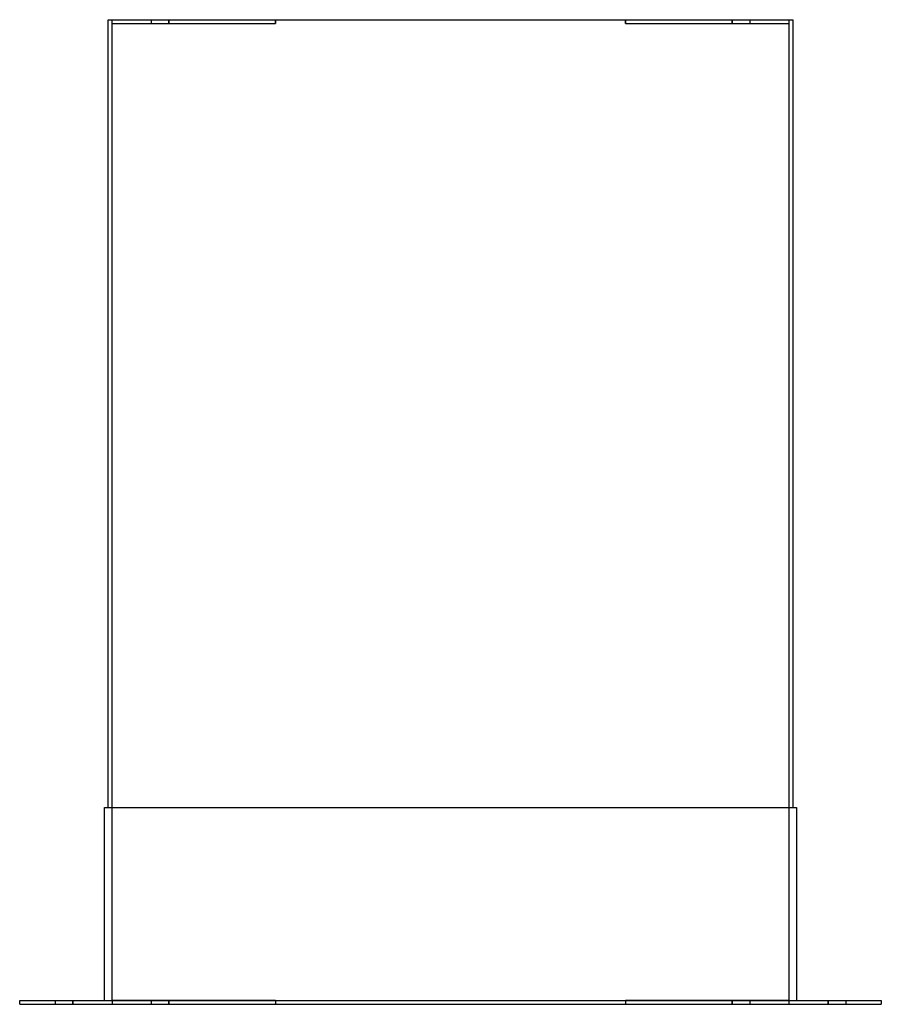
# Model space of a CAD drawing. Header units: millimetres. Extents: x -438 to 438, y 0 to 1000.
import ezdxf

# ---------------------------------------------------------------- set-up
doc = ezdxf.new("R2010")
doc.units = ezdxf.units.MM
doc.layers.add('HIDDEN', color=7, linetype='Continuous')
doc.layers.add('THICK', color=7, linetype='Continuous')

msp = doc.modelspace()

# ---------------------------------------------------------------- linework, layer by layer
at = {"layer": 'HIDDEN'}
for p, q in [((-347.5, 1000), (-347.5, 1000)), ((-343.5, 1000), (-343.5, 1000)), ((-343.5, 996), (-343.5, 1000)), ((-304, 1000), (-304, 996)), ((-304, 1000), (-304, 996)), ((-286, 996), (-286, 1000)), ((-286, 1000), (-286, 996)), ((-177.75, 996), (-177.75, 1000)), ((-177.75, 1000), (-177.75, 996)), ((177.75, 1000), (177.75, 996)), ((177.75, 996), (177.75, 1000)), ((286, 996), (286, 1000)), ((286, 1000), (286, 996)), ((304, 1000), (304, 996)), ((304, 1000), (304, 996)), ((343.5, 1000), (343.5, 1000)), ((343.5, 1000), (343.5, 996)), ((347.5, 1000), (347.5, 1000)), ((-343.5, 4), (-343.5, 996)), ((-343.5, 996), (-343.5, 996)), ((-343.5, 996), (-343.5, 996)), ((-343.5, 996), (-177.75, 996)), ((177.75, 996), (343.5, 996)), ((343.5, 996), (343.5, 4)), ((343.5, 996), (343.5, 996)), ((343.5, 996), (343.5, 996)), ((-351.5, 200), (-351.5, 200)), ((-347.5, 200), (-347.5, 200)), ((347.5, 200), (347.5, 200)), ((351.5, 200), (351.5, 200)), ((-437.5, 4), (-437.5, 4)), ((-437.5, 0), (-437.5, 0)), ((-401.5, 4), (-401.5, 0)), ((-401.5, 4), (-401.5, 0)), ((-383.5, 0), (-383.5, 4)), ((-383.5, 4), (-383.5, 0)), ((-351.5, 4), (-351.5, 4)), ((-343.5, 4), (-343.5, 4)), ((-343.5, 4), (-343.5, 4)), ((-177.75, 4), (-343.5, 4)), ((-343.5, 4), (-343.5, 0)), ((-343.5, 0), (-343.5, 0)), ((-304, 4), (-304, 0)), ((-304, 4), (-304, 0)), ((-286, 0), (-286, 4)), ((-286, 4), (-286, 0)), ((-177.75, 4), (-177.75, 0)), ((-177.75, 4), (-177.75, 0)), ((343.5, 4), (177.75, 4)), ((177.75, 4), (177.75, 0)), ((177.75, 4), (177.75, 0)), ((286, 0), (286, 4)), ((286, 4), (286, 0)), ((304, 4), (304, 0)), ((304, 4), (304, 0)), ((343.5, 4), (343.5, 4)), ((343.5, 4), (343.5, 4)), ((343.5, 4), (343.5, 0)), ((343.5, 0), (343.5, 0)), ((351.5, 4), (351.5, 4)), ((383.5, 0), (383.5, 4)), ((383.5, 4), (383.5, 0)), ((401.5, 4), (401.5, 0)), ((401.5, 4), (401.5, 0)), ((437.5, 4), (437.5, 4)), ((437.5, 0), (437.5, 0))]:
    msp.add_line(p, q, dxfattribs=at)
at = {"layer": 'THICK'}
for p, q in [((-347.5, 1000), (347.5, 1000)), ((-347.5, 200), (-347.5, 1000)), ((347.5, 1000), (347.5, 200)), ((-351.5, 200), (351.5, 200)), ((-351.5, 4), (-351.5, 200)), ((351.5, 200), (351.5, 4)), ((-437.5, 0), (-437.5, 4)), ((-437.5, 4), (437.5, 4)), ((-437.5, 0), (437.5, 0)), ((437.5, 4), (437.5, 0))]:
    msp.add_line(p, q, dxfattribs=at)

doc.saveas('drawing.dxf')
